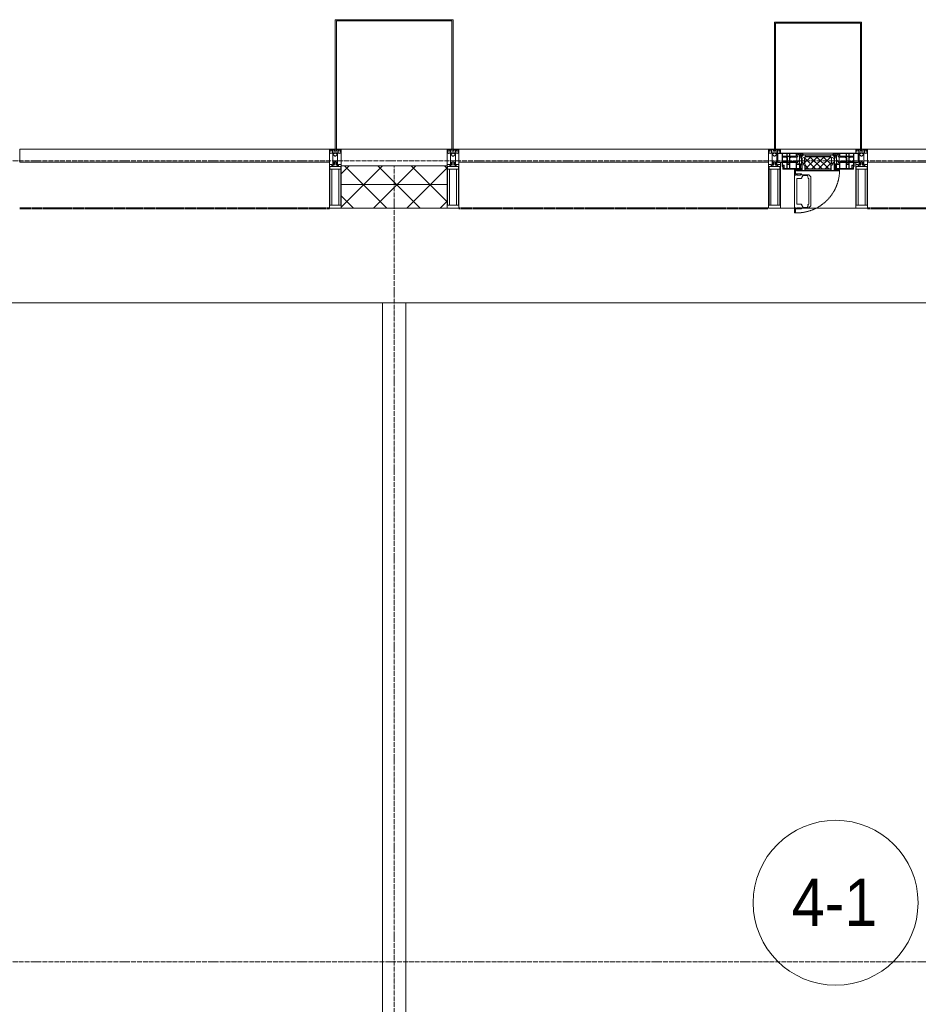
# Model space of a CAD drawing. Header units: millimetres. Extents: x 5617 to 106797, y 7718 to 221433.
# Tile 28 of 50: x 48462 to 52278, y 74019 to 78200. Entities that reach past the tile are written whole.
import ezdxf

# ---------------------------------------------------------------- set-up
doc = ezdxf.new("R2010")
doc.units = ezdxf.units.MM
for name, pattern in [('-D1-02х01', [3, 2, -1]), ('ADSK_Линия сетки', [25, 20, -2.5, 0, -2.5]), ('Линия сетки', [25, 20, -2.5, 0, -2.5]), ('Штрих_3_1_5_', [4.5, 3, -1.5]), ('Штриховая_ш3 п1_5', [4.5, 3, -1.5])]:
    doc.linetypes.add(name, pattern=pattern)
doc.layers.add('_Разделитель помещений_', color=4, linetype='Штриховая_ш3 п1_5', lineweight=40, true_color=0x00ffff)
for name, color, linetype, lineweight in [('Импосты витража', 7, 'Continuous', 18), ('Колонны', 7, 'Continuous', 18), ('Марки помещений', 7, 'Continuous', 20), ('Окна', 7, 'Continuous', 18), ('Оси', 7, 'Continuous', 9), ('Панели витража', 7, 'Continuous', 18), ('Перекрытия', 7, 'Continuous', 18), ('Стены', 7, 'Continuous', 18), ('Стены разрез', 7, 'Continuous', 40), ('Стены штриховка', 7, 'Continuous', 40), ('Элементы узлов', 7, 'Continuous', 18)]:
    doc.layers.add(name, color=color, linetype=linetype, lineweight=lineweight)
doc.styles.add('Arial_3', font='arial.ttf', dxfattribs={"width": 0.9, "height": 200})
pattern_1 = [(45, (0, 0), (-70.71068, 70.71068), []), (135, (0, 0), (-70.71068, -70.71068), [])]

# ---------------------------------------------------------------- blocks, each defined once
blk = doc.blocks.new('135_SLK_K3_AR_rvt-1-МКСС_K3_L22__72_750_')
at = {"layer": '_Разделитель помещений_', "color": 7, "linetype": 'Штрих_3_1_5_', "true_color": 0xccffff}
for p, q in [((95560, 77400), (96875, 77400)), ((97425, 77400), (98740, 77400)), ((99160, 77400), (100475, 77400))]:
    blk.add_line(p, q, dxfattribs=at)
at = {"layer": 'Перекрытия', "color": 254, "true_color": 0xcccccc}
for p, q in [((97100, 76997.5), (93650, 76997.5)), ((100750, 76997.5), (97200, 76997.5))]:
    blk.add_line(p, q, dxfattribs=at)
at = {"layer": 'Стены', "color": 254, "true_color": 0xcccccc}
for p, q in [((97100, 73000), (97100, 76997.5)), ((97200, 76997.5), (97100, 76997.5)), ((97200, 76997.5), (97200, 72900))]:
    blk.add_line(p, q, dxfattribs=at)
blk = doc.blocks.new('Rectangular Mullion - 50Wx250H-2623690-МКСС_K3_L22__72_750_')
at = {"layer": 'Элементы узлов', "color": 254, "lineweight": 5, "true_color": 0xcccccc}
for p, q in [((-25, 65.2), (-25, 250)), ((-25, 250), (0, 250)), ((-23, 237.3), (0, 237.3)), ((-23, 237.3), (-23, 73.6)), ((-14.9, 84), (-14.9, 237.3)), ((25, 250), (0, 250)), ((23, 237.3), (0, 237.3)), ((14.9, 84), (14.9, 237.3)), ((23, 237.3), (23, 73.6)), ((25, 65.2), (25, 250)), ((0, 84), (-23, 84)), ((0, 84), (23, 84)), ((-14, 65.2), (-25, 65.2)), ((-0.5, 73.6), (-23, 73.6)), ((-14, 71.3), (-14, 65.2)), ((-10, 71.3), (-14, 71.3)), ((-10, 53), (-10, 71.3)), ((-8.7, 53), (-10, 53)), ((-10, 53), (-10, 17)), ((-8.7, 53), (-7, 54.7)), ((-7, 65.2), (-5.9, 67.3)), ((-7, 65.2), (-7, 54.7)), ((-4.1, 67.3), (-5.9, 67.3)), ((-4.1, 67.3), (-2.9, 65.1)), ((-2.9, 65.1), (-2.9, 54.6)), ((-1.3, 53), (-2.9, 54.6)), ((0, 53), (-1.3, 53)), ((0, 53), (1.3, 53)), ((0.5, 73.6), (23, 73.6)), ((1.3, 53), (2.9, 54.6)), ((4.1, 67.3), (2.9, 65.1)), ((2.9, 65.1), (2.9, 54.6)), ((4.1, 67.3), (5.9, 67.3)), ((7, 65.2), (5.9, 67.3)), ((7, 65.2), (7, 54.7)), ((8.7, 53), (7, 54.7)), ((8.7, 53), (10, 53)), ((10, 71.3), (14, 71.3)), ((10, 53), (10, 71.3)), ((10, 53), (10, 17)), ((14, 71.3), (14, 65.2)), ((14, 65.2), (25, 65.2)), ((-23.8, 14.6), (-25, 14.2)), ((-25, 0), (-25, 14.2)), ((-22.3, 17), (-23.8, 17)), ((-23.8, 17), (-23.8, 14.6)), ((-22.5, 10.6), (-23.8, 14.6)), ((-22.5, 10.6), (-23.7, 9.9)), ((-23.7, 1.3), (-23.7, 9.9)), ((-23.7, 1.3), (-11.8, 1.3)), ((-23.2, 10.2), (-22.5, 8)), ((-22.5, 8), (-22.5, 4.5)), ((-21.3, 4.5), (-22.5, 4.5)), ((-22.3, 17), (-22.3, 16)), ((-22.3, 16), (-21.3, 16)), ((-19, 17.6), (-21.3, 16)), ((-21.3, 4.5), (-21.3, 6.5)), ((-21.3, 6.5), (-14.2, 6.5)), ((-18.4, 16.6), (-19, 17.6)), ((-7.4, 16.6), (-18.4, 16.6)), ((-14.2, 6.5), (-14.2, 4.5)), ((-13.2, 4.5), (-14.2, 4.5)), ((-13.2, 4.5), (-12.2, 7.2)), ((-12.7, 7.6), (-11.3, 11.4)), ((-12.7, 7.6), (-11.8, 6.9)), ((-12.2, 9), (-12.2, 14.8)), ((-12.2, 14.8), (0, 14.8)), ((-11.8, 1.3), (-11.8, 6.9)), ((-10.5, 11.2), (-11.3, 11.4)), ((-10.5, 1.5), (-10.5, 11.2)), ((-4.8, 1.5), (-10.5, 1.5)), ((-10, 17), (-7.5, 17)), ((-8.5, 23), (-1.5, 30)), ((-8.5, 18.5), (-8.5, 23)), ((-7.5, 18.5), (-8.5, 18.5)), ((-7.5, 17), (-7.5, 18.5)), ((-7.4, 18), (-7.4, 16.6)), ((-2.6, 18), (-7.4, 18)), ((0, 8), (-4.8, 8)), ((-4.8, 1.5), (-4.8, 8)), ((-2.6, 18), (-2.6, 16.8)), ((-2.6, 16.8), (0, 16.8)), ((-1.5, 30), (0, 30)), ((1.5, 30), (0, 30)), ((2.6, 16.8), (0, 16.8)), ((0, 14.8), (0, 16.8)), ((0, 14.8), (0, 16.8)), ((12.2, 14.8), (0, 14.8)), ((0, 0), (0, 8)), ((0, 8), (4.8, 8)), ((0, 0), (0, 8)), ((8.5, 23), (1.5, 30)), ((2.6, 18), (2.6, 16.8)), ((2.6, 18), (7.4, 18)), ((4.8, 1.5), (4.8, 8)), ((4.8, 1.5), (10.5, 1.5)), ((7.4, 18), (7.4, 16.6)), ((7.4, 16.6), (18.4, 16.6)), ((7.5, 18.5), (8.5, 18.5)), ((7.5, 17), (7.5, 18.5)), ((10, 17), (7.5, 17)), ((8.5, 18.5), (8.5, 23)), ((10.5, 11.2), (11.3, 11.4)), ((10.5, 1.5), (10.5, 11.2)), ((12.7, 7.6), (11.3, 11.4)), ((12.7, 7.6), (11.8, 6.9)), ((11.8, 1.3), (11.8, 6.9)), ((23.7, 1.3), (11.8, 1.3)), ((12.2, 9), (12.2, 14.8)), ((13.2, 4.5), (12.2, 7.2)), ((13.2, 4.5), (14.2, 4.5)), ((21.3, 6.5), (14.2, 6.5)), ((14.2, 6.5), (14.2, 4.5)), ((18.4, 16.6), (19, 17.6)), ((19, 17.6), (21.3, 16)), ((22.3, 16), (21.3, 16)), ((21.3, 4.5), (21.3, 6.5)), ((21.3, 4.5), (22.5, 4.5)), ((22.3, 17), (22.3, 16)), ((22.3, 17), (23.8, 17)), ((22.5, 10.6), (23.8, 14.6)), ((22.5, 10.6), (23.7, 9.9)), ((23.2, 10.2), (22.5, 8)), ((22.5, 8), (22.5, 4.5)), ((23.7, 1.3), (23.7, 9.9)), ((23.8, 17), (23.8, 14.6)), ((23.8, 14.6), (25, 14.2)), ((25, 0), (25, 14.2)), ((-25, 0), (0, 0)), ((25, 0), (0, 0))]:
    blk.add_line(p, q, dxfattribs=at)
for centre, start, end in [((-0.5, 73.1), 360, 90), ((0.5, 73.1), 90, 180)]:
    blk.add_arc(centre, 0.5, start, end, dxfattribs=at)
blk = doc.blocks.new('Rectangular Mullion - R_StandardFrame_50Wx250H-6502650-МКСС_K3_L22__72_750_')
at = {"layer": 'Импосты витража', "color": 254, "lineweight": 5, "true_color": 0xcccccc}
for p, q in [((-25, -250), (-25, 0)), ((-25, 0), (0, 0)), ((5, 0), (25, 0)), ((25, 0), (25, -250)), ((25, -250), (-25, -250))]:
    blk.add_line(p, q, dxfattribs=at)
blk = doc.blocks.new('System Panel - A_PAN_Glass-6502619-МКСС_K3_L22__72_750_')
at = {"layer": 'Панели витража', "color": 254, "lineweight": 5, "true_color": 0xcccccc}
for p, q in [((657.5, 55), (-657.5, 55)), ((-657.5, 55), (-657.5, 0)), ((657.5, 0), (657.5, 55)), ((-657.5, 0), (657.5, 0))]:
    blk.add_line(p, q, dxfattribs=at)
blk = doc.blocks.new('Rectangular Mullion - R_StandardFrame_50Wx250H-V41-МКСС_K3_L22__72_750_')
at = {"layer": 'Импосты витража', "color": 254, "lineweight": 5, "true_color": 0xcccccc}
for p, q in [((-25, -250), (-25, 0)), ((-25, 0), (-5, 0)), ((0, 0), (25, 0)), ((25, 0), (25, -250)), ((25, -250), (-25, -250))]:
    blk.add_line(p, q, dxfattribs=at)
blk = doc.blocks.new('A_PAN_Створка - 383мм 7_1-V49-МКСС_K3_L22__72_750_')
at = {"layer": 'Панели витража', "lineweight": 5, "true_color": 0xcccccc}
h = blk.add_hatch(dxfattribs=at)
h.set_pattern_fill('FP_19', color=254, style=0, pattern_type=2)
h.set_pattern_definition([(225, (98950, 77650), (14.1421356, -14.1421356), []), (315, (98950, 77650), (14.1421356, 14.1421356), [])])
h.paths.add_polyline_path([(53.6, 82.7), (-54.6, 81.8), (-54.6, 63.4), (-57.2, 60.8), (-57.2, 36.4), (-54.9, 34.1), (-54.5, 31.8), (54.5, 31.8), (54.9, 34.1), (57.2, 36.4), (57.2, 60.8), (54.6, 63.4), (54.6, 81.8)])
at = {"layer": 'Окна', "color": 7, "lineweight": 5, "true_color": 0xf4f4f4}
for p, q in [((70.1, 252.9), (70.1, 249)), ((95.1, 252.9), (70.1, 252.9)), ((74.1, 248.4), (74.1, 252.9)), ((89.1, 252.9), (89.1, 248.4)), ((93.1, 248.4), (93.1, 252.9)), ((95.1, 270.5), (95.1, 252.9)), ((99.6, 270.5), (95.1, 270.5)), ((97.9, 262.4), (95.1, 262.4)), ((97.9, 262.4), (97.9, 248.4)), ((99.6, 270.5), (99.6, 87.5)), ((39.7, 249), (31.1, 240.4)), ((31.1, 117.6), (31.1, 240.4)), ((41.4, 234.2), (39.1, 233.8)), ((39.1, 179), (39.1, 233.8)), ((70.1, 249), (39.7, 249)), ((41.4, 234.2), (43.5, 236.3)), ((45, 244.7), (42.3, 239.8)), ((42.3, 239.8), (43.5, 236.3)), ((45.9, 246.8), (45, 244.7)), ((63.3, 246.8), (45.9, 246.8)), ((64.1, 245), (63.3, 246.8)), ((64.1, 245), (66.7, 241)), ((66.7, 241), (68.6, 239.7)), ((68.6, 239.7), (68.6, 236.4)), ((68.6, 236.4), (71.1, 233.9)), ((71.1, 233.9), (89.5, 233.9)), ((89.1, 248.4), (74.1, 248.4)), ((89.5, 233.9), (90.6, 232.8)), ((90.6, 125.2), (90.6, 232.8)), ((97.9, 248.4), (93.1, 248.4)), ((39.1, 179), (39.1, 124.2)), ((39.7, 109), (31.1, 117.6)), ((41.4, 123.8), (39.1, 124.2)), ((70.1, 109), (39.7, 109)), ((41.4, 123.8), (43.5, 121.7)), ((42.3, 118.2), (43.5, 121.7)), ((45, 113.3), (42.3, 118.2)), ((45.9, 111.2), (45, 113.3)), ((63.3, 111.2), (45.9, 111.2)), ((64.1, 113), (63.3, 111.2)), ((64.1, 113), (66.7, 117)), ((66.7, 117), (68.6, 118.3)), ((68.6, 121.6), (71.1, 124.1)), ((68.6, 118.3), (68.6, 121.6)), ((70.1, 105.1), (70.1, 109)), ((95.1, 105.1), (70.1, 105.1)), ((71.1, 124.1), (89.5, 124.1)), ((74.1, 109.6), (74.1, 105.1)), ((89.1, 109.6), (74.1, 109.6)), ((89.1, 105.1), (89.1, 109.6)), ((89.5, 124.1), (90.6, 125.2)), ((93.1, 109.6), (93.1, 105.1)), ((97.9, 109.6), (93.1, 109.6)), ((95.1, 87.5), (95.1, 105.1)), ((97.9, 95.6), (95.1, 95.6)), ((99.6, 87.5), (95.1, 87.5)), ((97.9, 95.6), (97.9, 109.6))]:
    blk.add_line(p, q, dxfattribs=at)
at = {"layer": 'Окна', "color": 254, "lineweight": 5, "true_color": 0xcccccc}
for p, q in [((-150, 84), (-78, 84)), ((-150, 73.5), (-150, 84)), ((-91.5, 92), (91.5, 92)), ((-91.5, 87.5), (-91.5, 92)), ((-73.9, 87.5), (-91.5, 87.5)), ((-85, 84), (-85, 87.5)), ((-85, 87.5), (-78, 87.5)), ((-78, 84), (-85, 84)), ((-78, 87.5), (-78, 84)), ((-78, 84), (-73.9, 84)), ((-78, 84), (-78, 23.5)), ((-73.9, 62.5), (-73.9, 87.5)), ((73.9, 87.5), (73.9, 62.5)), ((91.5, 87.5), (73.9, 87.5)), ((73.9, 84), (78, 84)), ((78, 87.5), (78, 84)), ((85, 87.5), (78, 87.5)), ((78, 84), (85, 84)), ((78, 84), (150, 84)), ((78, 23.5), (78, 84)), ((85, 84), (85, 87.5)), ((91.5, 92), (91.5, 87.5)), ((150, 84), (150, 73.5)), ((-171, 57), (-156, 57)), ((-171, 17), (-171, 57)), ((-171, 55.5), (-152, 55.5)), ((-153, 73.5), (-150, 73.5)), ((-153, 60), (-153, 73.5)), ((-152, 20), (-152, 73.5)), ((-150.5, 69.5), (-150.5, 73.5)), ((-145, 69.5), (-150.5, 69.5)), ((-150.5, 33.6), (-150.5, 68)), ((-150.5, 68), (-143.5, 68)), ((-150.5, 56.6), (-132.4, 56.6)), ((-136.4, 52.4), (-150.5, 52.4)), ((-148.5, 82.5), (-132.4, 82.5)), ((-148.5, 81), (-148.5, 82.5)), ((-143.5, 81), (-148.5, 81)), ((-145, 69.5), (-145, 79.5)), ((-143.5, 68), (-143.5, 81)), ((-137.2, 54.8), (-135.8, 50.8)), ((-132.5, 54.8), (-137.2, 54.8)), ((-132.1, 49), (-135.8, 50.8)), ((-132.5, 53.8), (-133.4, 52)), ((-133.4, 52), (-130.1, 50.4)), ((-132.5, 53.8), (-132.5, 54.8)), ((-132.4, 56.6), (-132.4, 82.5)), ((-132.1, 49), (-132.1, 36.8)), ((-131, 82.5), (-120.8, 82.5)), ((-131, 82.5), (-131, 64.6)), ((-131, 64.6), (-120.8, 64.6)), ((-131, 56.5), (-131, 62.6)), ((-120.8, 62.6), (-131, 62.6)), ((-131, 56.5), (-120.8, 56.5)), ((-131, 55.1), (-131, 52.7)), ((-120.8, 55.1), (-131, 55.1)), ((-129.4, 51.1), (-131, 52.7)), ((-130.1, 50.4), (-129.4, 51.1)), ((-130.1, 35.3), (-130.1, 50.4)), ((-122.4, 51.1), (-120.8, 52.7)), ((-121.7, 50.4), (-122.4, 51.1)), ((-118.4, 52), (-121.7, 50.4)), ((-121.7, 35.3), (-121.7, 50.4)), ((-120.8, 82.5), (-120.8, 64.6)), ((-120.8, 56.5), (-120.8, 62.6)), ((-120.8, 55.1), (-120.8, 52.7)), ((-119.7, 49), (-115.9, 50.8)), ((-119.7, 49), (-119.7, 36.8)), ((-119.3, 82.5), (-92.5, 82.5)), ((-119.3, 56.6), (-119.3, 82.5)), ((-92.5, 56.6), (-119.3, 56.6)), ((-119.3, 54.8), (-114.6, 54.8)), ((-119.3, 53.8), (-119.3, 54.8)), ((-119.3, 53.8), (-118.4, 52)), ((-114.6, 54.8), (-115.9, 50.8)), ((-94.1, 52.5), (-115.3, 52.5)), ((-89.9, 50.9), (-94.1, 52.5)), ((-92.5, 56.6), (-92.5, 82.5)), ((-90.8, 82.5), (-79.5, 82.5)), ((-90.8, 64.6), (-90.8, 82.5)), ((-80.1, 64.6), (-90.8, 64.6)), ((-90.8, 62.7), (-90.8, 56.6)), ((-80.4, 62.7), (-90.8, 62.7)), ((-90.8, 56.6), (-85.9, 56.6)), ((-89.9, 52.2), (-88.6, 53.5)), ((-89.9, 52.2), (-89.9, 50.9)), ((-89.9, 35.1), (-89.9, 50.9)), ((-85.9, 53.5), (-88.6, 53.5)), ((-85.9, 56.6), (-85.9, 53.5)), ((-85.9, 53.5), (-78, 45.6)), ((-80.4, 61.1), (-80.4, 62.7)), ((-78, 61.1), (-80.4, 61.1)), ((-80.1, 66.1), (-80.1, 64.6)), ((-78, 66.1), (-80.1, 66.1)), ((-79.5, 82.5), (-79.5, 80.6)), ((-79.5, 80.6), (-78, 80.6)), ((-78, 66.1), (-78, 61.1)), ((-78, 45.6), (-78, 36.8)), ((-70, 62.5), (-73.9, 62.5)), ((-70, 32.1), (-70, 62.5)), ((70, 62.5), (70, 32.1)), ((73.9, 62.5), (70, 62.5)), ((79.5, 80.6), (78, 80.6)), ((78, 66.1), (78, 61.1)), ((78, 66.1), (80.1, 66.1)), ((78, 61.1), (80.4, 61.1)), ((85.9, 53.5), (78, 45.6)), ((78, 45.6), (78, 36.8)), ((90.8, 82.5), (79.5, 82.5)), ((79.5, 82.5), (79.5, 80.6)), ((80.1, 66.1), (80.1, 64.6)), ((80.1, 64.6), (90.8, 64.6)), ((80.4, 62.7), (90.8, 62.7)), ((80.4, 61.1), (80.4, 62.7)), ((85.9, 56.6), (85.9, 53.5)), ((90.8, 56.6), (85.9, 56.6)), ((85.9, 53.5), (88.6, 53.5)), ((89.9, 52.2), (88.6, 53.5)), ((89.9, 50.9), (94.1, 52.5)), ((89.9, 52.2), (89.9, 50.9)), ((89.9, 35.1), (89.9, 50.9)), ((90.8, 64.6), (90.8, 82.5)), ((90.8, 62.7), (90.8, 56.6)), ((119.3, 82.5), (92.5, 82.5)), ((92.5, 56.6), (92.5, 82.5)), ((92.5, 56.6), (119.3, 56.6)), ((94.1, 52.5), (115.3, 52.5)), ((114.6, 54.8), (115.9, 50.8)), ((119.3, 54.8), (114.6, 54.8)), ((119.7, 49), (115.9, 50.8)), ((119.3, 53.8), (118.4, 52)), ((118.4, 52), (121.7, 50.4)), ((119.3, 56.6), (119.3, 82.5)), ((119.3, 53.8), (119.3, 54.8)), ((119.7, 49), (119.7, 36.8)), ((120.8, 82.5), (120.8, 64.6)), ((131, 82.5), (120.8, 82.5)), ((131, 64.6), (120.8, 64.6)), ((120.8, 56.5), (120.8, 62.6)), ((120.8, 62.6), (131, 62.6)), ((131, 56.5), (120.8, 56.5)), ((120.8, 55.1), (120.8, 52.7)), ((120.8, 55.1), (131, 55.1)), ((122.4, 51.1), (120.8, 52.7)), ((121.7, 50.4), (122.4, 51.1)), ((121.7, 35.3), (121.7, 50.4)), ((129.4, 51.1), (131, 52.7)), ((130.1, 50.4), (129.4, 51.1)), ((133.4, 52), (130.1, 50.4)), ((130.1, 35.3), (130.1, 50.4)), ((131, 82.5), (131, 64.6)), ((131, 56.5), (131, 62.6)), ((131, 55.1), (131, 52.7)), ((132.1, 49), (135.8, 50.8)), ((132.1, 49), (132.1, 36.8)), ((132.4, 56.6), (132.4, 82.5)), ((148.5, 82.5), (132.4, 82.5)), ((150.5, 56.6), (132.4, 56.6)), ((132.5, 54.8), (137.2, 54.8)), ((132.5, 53.8), (132.5, 54.8)), ((132.5, 53.8), (133.4, 52)), ((137.2, 54.8), (135.8, 50.8)), ((136.4, 52.4), (150.5, 52.4)), ((143.5, 81), (148.5, 81)), ((143.5, 68), (143.5, 81)), ((150.5, 68), (143.5, 68)), ((145, 69.5), (145, 79.5)), ((145, 69.5), (150.5, 69.5)), ((148.5, 81), (148.5, 82.5)), ((150, 73.5), (153, 73.5)), ((150.5, 69.5), (150.5, 73.5)), ((150.5, 33.6), (150.5, 68)), ((152, 20), (152, 73.5)), ((171, 55.5), (152, 55.5)), ((153, 73.5), (153, 60)), ((156, 57), (171, 57)), ((171, 57), (171, 17)), ((-171, 18.5), (-153.5, 18.5)), ((-67.9, 17), (-171, 17)), ((-153.5, 18.5), (-152, 20)), ((-136.3, 33.6), (-150.5, 33.6)), ((-150.5, 29.4), (-132.4, 29.4)), ((-150.5, 17), (-150.5, 29.4)), ((-132.4, 18.6), (-150.5, 18.6)), ((-137.2, 31), (-135.8, 35)), ((-132.5, 31), (-137.2, 31)), ((-132.1, 36.8), (-135.8, 35)), ((-133.4, 33.7), (-130.1, 35.3)), ((-132.5, 31.9), (-133.4, 33.7)), ((-132.5, 31.9), (-132.5, 31)), ((-132.4, 29.4), (-132.4, 18.6)), ((-129.4, 34.6), (-131, 33)), ((-131, 30.9), (-131, 33)), ((-120.8, 30.9), (-131, 30.9)), ((-131, 29.5), (-120.8, 29.5)), ((-131, 18.2), (-131, 29.5)), ((-120.8, 18.2), (-131, 18.2)), ((-130.1, 35.3), (-129.4, 34.6)), ((-121.7, 35.3), (-122.4, 34.6)), ((-122.4, 34.6), (-120.8, 33)), ((-118.4, 33.7), (-121.7, 35.3)), ((-120.8, 30.9), (-120.8, 33)), ((-120.8, 18.2), (-120.8, 29.5)), ((-119.7, 36.8), (-115.9, 35)), ((-119.3, 31.9), (-118.4, 33.7)), ((-119.3, 31.9), (-119.3, 31)), ((-119.3, 31), (-114.6, 31)), ((-92.5, 29.4), (-119.3, 29.4)), ((-119.3, 29.4), (-119.3, 18.6)), ((-119.3, 18.6), (-92.5, 18.6)), ((-114.6, 31), (-115.9, 35)), ((-94.1, 33.5), (-115.4, 33.5)), ((-89.9, 35.1), (-94.1, 33.5)), ((-92.5, 18.6), (-92.5, 29.4)), ((-90.8, 18.5), (-90.8, 29.4)), ((-90.8, 29.4), (-85.9, 29.4)), ((-87.3, 18.5), (-90.8, 18.5)), ((-89.9, 32.5), (-89.9, 35.1)), ((-85.9, 32.5), (-89.9, 32.5)), ((-87.3, 21.9), (-85.9, 21.9)), ((-87.3, 20.4), (-87.3, 21.9)), ((-87.3, 20.4), (-87.3, 18.5)), ((-84.8, 20.4), (-87.3, 20.4)), ((-85.9, 29.4), (-85.9, 32.5)), ((-85.9, 21.9), (-85.9, 29.4)), ((-85.9, 18.2), (-85.9, 20.4)), ((-75.9, 18.2), (-85.9, 18.2)), ((-83.4, 20.4), (-84.8, 20.4)), ((-70, 33.8), (-83.4, 20.4)), ((-78, 36.8), (-70, 36.8)), ((-78, 23.5), (-67.9, 23.5)), ((-75.9, 23.5), (-73, 23.5)), ((-75.9, 21.5), (-75.9, 23.5)), ((-75.9, 21.5), (-75.9, 18.2)), ((-74.9, 21.5), (-75.9, 21.5)), ((-74.9, 17.9), (-74.9, 21.5)), ((-68.9, 17.9), (-74.9, 17.9)), ((-67.2, 29.3), (-73, 23.5)), ((-70, 36.8), (-70, 33.8)), ((-61.4, 23.5), (-70, 32.1)), ((-68.9, 21.5), (-68.9, 17.9)), ((-67.9, 21.5), (-68.9, 21.5)), ((-67.9, 23.5), (-64.6, 26.8)), ((-67.9, 23.5), (-64.6, 26.8)), ((-67.9, 21.5), (-67.9, 23.5)), ((-67.9, 17), (-67.9, 23.5)), ((-61.4, 23.5), (-67.9, 17)), ((67.9, 17), (-67.9, 17)), ((-67.9, 17), (67.9, 17)), ((-64.6, 26.8), (-67.2, 29.3)), ((-64.6, 26.8), (-61.4, 23.5)), ((61.4, 23.5), (-61.4, 23.5)), ((70, 32.1), (61.4, 23.5)), ((61.4, 23.5), (64.6, 26.8)), ((67.9, 17), (61.4, 23.5)), ((64.6, 26.8), (67.2, 29.3)), ((67.9, 23.5), (64.6, 26.8)), ((64.6, 26.8), (67.9, 23.5)), ((67.2, 29.3), (73, 23.5)), ((67.9, 21.5), (67.9, 23.5)), ((67.9, 23.5), (67.9, 17)), ((67.9, 23.5), (78, 23.5)), ((67.9, 21.5), (68.9, 21.5)), ((171, 17), (67.9, 17)), ((68.9, 21.5), (68.9, 17.9)), ((68.9, 17.9), (74.9, 17.9)), ((70, 36.8), (70, 33.8)), ((78, 36.8), (70, 36.8)), ((70, 33.8), (83.4, 20.4)), ((75.9, 23.5), (73, 23.5)), ((74.9, 21.5), (75.9, 21.5)), ((74.9, 17.9), (74.9, 21.5)), ((75.9, 21.5), (75.9, 23.5)), ((75.9, 21.5), (75.9, 18.2)), ((75.9, 18.2), (85.9, 18.2)), ((83.4, 20.4), (84.8, 20.4)), ((84.8, 20.4), (87.3, 20.4)), ((85.9, 32.5), (89.9, 32.5)), ((85.9, 29.4), (85.9, 32.5)), ((85.9, 21.9), (85.9, 29.4)), ((90.8, 29.4), (85.9, 29.4)), ((87.3, 21.9), (85.9, 21.9)), ((85.9, 18.2), (85.9, 20.4)), ((87.3, 20.4), (87.3, 21.9)), ((87.3, 20.4), (87.3, 18.5)), ((87.3, 18.5), (90.8, 18.5)), ((89.9, 35.1), (94.1, 33.5)), ((89.9, 32.5), (89.9, 35.1)), ((90.8, 18.5), (90.8, 29.4)), ((92.5, 18.6), (92.5, 29.4)), ((92.5, 29.4), (119.3, 29.4)), ((119.3, 18.6), (92.5, 18.6)), ((94.1, 33.5), (115.4, 33.5)), ((114.6, 31), (115.9, 35)), ((119.3, 31), (114.6, 31)), ((119.7, 36.8), (115.9, 35)), ((118.4, 33.7), (121.7, 35.3)), ((119.3, 31.9), (118.4, 33.7)), ((119.3, 31.9), (119.3, 31)), ((119.3, 29.4), (119.3, 18.6)), ((122.4, 34.6), (120.8, 33)), ((120.8, 30.9), (120.8, 33)), ((120.8, 30.9), (131, 30.9)), ((120.8, 18.2), (120.8, 29.5)), ((131, 29.5), (120.8, 29.5)), ((120.8, 18.2), (131, 18.2)), ((121.7, 35.3), (122.4, 34.6)), ((130.1, 35.3), (129.4, 34.6)), ((129.4, 34.6), (131, 33)), ((133.4, 33.7), (130.1, 35.3)), ((131, 30.9), (131, 33)), ((131, 18.2), (131, 29.5)), ((132.1, 36.8), (135.8, 35)), ((150.5, 29.4), (132.4, 29.4)), ((132.4, 29.4), (132.4, 18.6)), ((132.4, 18.6), (150.5, 18.6)), ((132.5, 31.9), (133.4, 33.7)), ((132.5, 31.9), (132.5, 31)), ((132.5, 31), (137.2, 31)), ((137.2, 31), (135.8, 35)), ((136.3, 33.6), (150.5, 33.6)), ((150.5, 17), (150.5, 29.4)), ((153.5, 18.5), (152, 20)), ((171, 18.5), (153.5, 18.5))]:
    blk.add_line(p, q, dxfattribs=at)
at = {"layer": 'Окна', "color": 254, "linetype": '-D1-02х01', "lineweight": 5, "true_color": 0xcccccc}
blk.add_arc((91.4, 87.5), 183, 88.8555, 178.5909, dxfattribs=at)
at = {"layer": 'Окна', "color": 254, "lineweight": 5, "true_color": 0xcccccc}
for centre, start, end in [((-156, 60), 270, 360), ((156, 60), 180, 270)]:
    blk.add_arc(centre, 3, start, end, dxfattribs=at)
at = {"layer": 'Элементы узлов', "color": 254, "lineweight": 5, "true_color": 0xcccccc}
for p, q in [((-91.5, 92), (-91.5, 87.5)), ((-91.5, 92), (91.5, 92)), ((-91.5, 87.5), (-73.9, 87.5)), ((-83.4, 90.3), (-69.4, 90.3)), ((-83.4, 90.3), (-83.4, 87.5)), ((-73.9, 87.5), (-73.9, 62.5)), ((-69.4, 85.5), (-73.9, 85.5)), ((-69.4, 90.3), (-69.4, 85.5)), ((-67.9, 89.3), (-66.9, 90.3)), ((-67.9, 62.5), (-67.9, 89.3)), ((-66.9, 90.3), (-57.4, 90.3)), ((-57.4, 90.3), (-56.4, 89.4)), ((-56.4, 89.4), (-56.4, 67.7)), ((-53.9, 90.3), (-54.9, 89.3)), ((-54.9, 89.3), (-54.9, 85.6)), ((-54.9, 85.6), (-53.9, 84.6)), ((53.9, 90.3), (-53.9, 90.3)), ((-53.9, 84.6), (53.9, 84.6)), ((53.9, 90.3), (54.9, 89.3)), ((54.9, 85.6), (53.9, 84.6)), ((54.9, 89.3), (54.9, 85.6)), ((57.4, 90.3), (56.4, 89.4)), ((56.4, 89.4), (56.4, 67.7)), ((66.9, 90.3), (57.4, 90.3)), ((67.9, 89.3), (66.9, 90.3)), ((67.9, 62.5), (67.9, 89.3)), ((69.4, 90.3), (69.4, 85.5)), ((83.4, 90.3), (69.4, 90.3)), ((69.4, 85.5), (73.9, 85.5)), ((91.5, 87.5), (73.9, 87.5)), ((73.9, 87.5), (73.9, 62.5)), ((83.4, 90.3), (83.4, 87.5)), ((91.5, 92), (91.5, 87.5)), ((-73.9, 81.5), (-69.4, 81.5)), ((-69.4, 66.5), (-73.9, 66.5)), ((-73.9, 62.5), (-70, 62.5)), ((-70, 62.5), (-70, 32.1)), ((-69.4, 81.5), (-69.4, 66.5)), ((-61.7, 62.5), (-67.9, 62.5)), ((-66, 56.5), (-67.8, 55.7)), ((-67.8, 55.7), (-67.8, 38.3)), ((-66, 56.5), (-62, 59.1)), ((-62, 59.1), (-60.7, 61)), ((-60.1, 67.7), (-61.7, 64.9)), ((-61.7, 64.9), (-61.7, 62.5)), ((-60.7, 61), (-57.4, 61)), ((-56.4, 67.7), (-60.1, 67.7)), ((-57.4, 61), (-54.9, 63.5)), ((-54.6, 63.4), (-57.2, 60.8)), ((-57.2, 60.8), (-57.2, 36.4)), ((-54.9, 81.9), (-53.8, 83)), ((-54.9, 63.5), (-54.9, 81.9)), ((-53.6, 82.7), (-54.6, 81.8)), ((-54.6, 81.8), (-54.6, 63.4)), ((53.8, 83), (-53.8, 83)), ((53.6, 82.7), (-53.6, 82.7)), ((54.6, 81.8), (53.6, 82.7)), ((54.9, 81.9), (53.8, 83)), ((54.6, 63.4), (54.6, 81.8)), ((57.2, 60.8), (54.6, 63.4)), ((54.9, 63.5), (54.9, 81.9)), ((57.4, 61), (54.9, 63.5)), ((56.4, 67.7), (60.1, 67.7)), ((57.2, 36.4), (57.2, 60.8)), ((60.7, 61), (57.4, 61)), ((60.1, 67.7), (61.7, 64.9)), ((62, 59.1), (60.7, 61)), ((61.7, 64.9), (61.7, 62.5)), ((61.7, 62.5), (67.9, 62.5)), ((66, 56.5), (62, 59.1)), ((66, 56.5), (67.8, 55.7)), ((67.8, 55.7), (67.8, 38.3)), ((69.4, 81.5), (69.4, 66.5)), ((73.9, 81.5), (69.4, 81.5)), ((69.4, 66.5), (73.9, 66.5)), ((70, 62.5), (70, 32.1)), ((73.9, 62.5), (70, 62.5)), ((-70, 32.1), (-61.4, 23.5)), ((-67.8, 38.3), (-65.7, 37.4)), ((-65.7, 37.4), (-60.8, 34.7)), ((61.4, 23.5), (-61.4, 23.5)), ((-60.8, 34.7), (-57.3, 35.9)), ((-55.2, 33.8), (-57.3, 35.9)), ((-57.2, 36.4), (-54.9, 34.1)), ((-55.2, 33.8), (-54.8, 31.5)), ((-54.9, 34.1), (-54.5, 31.8)), ((-53.9, 30.5), (-54.9, 29.5)), ((-54.9, 29.5), (-54.9, 25.8)), ((-54.9, 25.8), (-53.9, 24.8)), ((0, 31.5), (-54.8, 31.5)), ((-54.5, 31.8), (54.5, 31.8)), ((53.9, 30.5), (-53.9, 30.5)), ((-53.9, 24.8), (53.9, 24.8)), ((0, 31.5), (54.8, 31.5)), ((53.9, 30.5), (54.9, 29.5)), ((54.9, 25.8), (53.9, 24.8)), ((54.5, 31.8), (54.9, 34.1)), ((55.2, 33.8), (54.8, 31.5)), ((54.9, 34.1), (57.2, 36.4)), ((54.9, 29.5), (54.9, 25.8)), ((55.2, 33.8), (57.3, 35.9)), ((60.8, 34.7), (57.3, 35.9)), ((65.7, 37.4), (60.8, 34.7)), ((70, 32.1), (61.4, 23.5)), ((67.8, 38.3), (65.7, 37.4))]:
    blk.add_line(p, q, dxfattribs=at)
blk = doc.blocks.new('Rectangular Mullion - R_StandardFrame_50Wx250H-6161330-МКСС_K3_L22__72_750_')
at = {"layer": 'Импосты витража', "color": 254, "lineweight": 5, "true_color": 0xcccccc}
for p, q in [((77190, 77400), (77250.4, 77400)), ((77279.9, 77400), (77510, 77400))]:
    blk.add_line(p, q, dxfattribs=at)
blk = doc.blocks.new('Rectangular Mullion - R_StandardFrame_50Wx250H-V42-МКСС_K3_L22__72_750_')
at = {"layer": 'Импосты витража', "color": 254, "lineweight": 5, "true_color": 0xcccccc}
for p, q in [((-25, -250), (-25, 0)), ((-25, 0), (0, 0)), ((5, 0), (25, 0)), ((25, 0), (25, -17)), ((25, -57), (25, -250)), ((25, -250), (-25, -250))]:
    blk.add_line(p, q, dxfattribs=at)
blk = doc.blocks.new('Rectangular Mullion - R_StandardFrame_50Wx250H-V43-МКСС_K3_L22__72_750_')
at = {"layer": 'Импосты витража', "color": 254, "lineweight": 5, "true_color": 0xcccccc}
for p, q in [((-25, -17), (-25, 0)), ((-25, 0), (-5, 0)), ((0, 0), (25, 0)), ((25, 0), (25, -250)), ((-25, -250), (-25, -57)), ((25, -250), (-25, -250))]:
    blk.add_line(p, q, dxfattribs=at)
blk = doc.blocks.new('A_SLK_PAN_Type1 - Прямой тип панели-5878696-МКСС_K3_L22__72_750_')
at = {"layer": 'Колонны', "color": 254, "lineweight": 5, "true_color": 0xcccccc}
for p, q in [((-250, 550), (250, 550)), ((-250, 0), (-250, 550)), ((-245, 545), (-245, 0)), ((245, 545), (-245, 545)), ((245, 0), (245, 545)), ((250, 550), (250, 0)), ((-245, 0), (-250, 0)), ((-225, 0), (225, 0)), ((250, 0), (245, 0))]:
    blk.add_line(p, q, dxfattribs=at)
blk = doc.blocks.new('A_SLK_PAN_Type1 - Прямой тип панели с перфорацией Ф1_1-6626311-МКСС_K3_L22__72_750_')
at = {"layer": 'Колонны', "color": 254, "lineweight": 5, "true_color": 0xcccccc}
for p, q in [((-185, 540), (185, 540)), ((-185, 0), (-185, 540)), ((-180, 535), (-180, 0)), ((180, 535), (-180, 535)), ((180, 0), (180, 535)), ((185, 540), (185, 0)), ((-180, 0), (-185, 0)), ((-160, 0), (160, 0)), ((185, 0), (180, 0))]:
    blk.add_line(p, q, dxfattribs=at)
blk = doc.blocks.new('135_SLK_K3_AR_FCD_rvt-1-МКСС_K3_L22__72_750_')
at = {"layer": 'Стены разрез', "lineweight": 5, "true_color": 0xcccccc}
h = blk.add_hatch(dxfattribs=at)
h.set_pattern_fill('FP_5', color=254, style=0, pattern_type=2)
h.set_pattern_definition(pattern_1)
h.paths.add_polyline_path([(96925, 77500), (97375, 77500), (97375, 77580), (96925, 77580)])
h = blk.add_hatch(dxfattribs=at)
h.set_pattern_fill('FP_5', color=254, style=0, pattern_type=2)
h.set_pattern_definition(pattern_1)
h.paths.add_polyline_path([(96925, 77400), (97375, 77400), (97375, 77500), (96925, 77500)])
at = {"layer": 'Стены разрез', "color": 254, "lineweight": 9, "true_color": 0xcccccc}
for p, q in [((97375, 77580), (96925, 77580)), ((96925, 77580), (96925, 77400)), ((97375, 77400), (97375, 77580)), ((96925, 77400), (97375, 77400))]:
    blk.add_line(p, q, dxfattribs=at)
at = {"layer": 'Стены штриховка', "color": 254, "lineweight": 9, "true_color": 0xcccccc}
blk.add_line((96925, 77500), (97375, 77500), dxfattribs=at)
at = {"layer": 'Импосты витража', "color": 254, "lineweight": 5, "true_color": 0xcccccc, "rotation": 180}
for p in [(96900, 77650), (97400, 77650), (98765, 77650), (99135, 77650)]:
    blk.add_blockref('Rectangular Mullion - 50Wx250H-2623690-МКСС_K3_L22__72_750_', p, dxfattribs=at)
at = {"layer": 'Импосты витража', "color": 254, "lineweight": 5, "true_color": 0xcccccc, "extrusion": (0, 0, -1)}
for name, p in [('Rectangular Mullion - R_StandardFrame_50Wx250H-V41-МКСС_K3_L22__72_750_', (-96900, 77650)), ('Rectangular Mullion - R_StandardFrame_50Wx250H-6502650-МКСС_K3_L22__72_750_', (-97400, 77650)), ('Rectangular Mullion - R_StandardFrame_50Wx250H-V43-МКСС_K3_L22__72_750_', (-98765, 77650)), ('Rectangular Mullion - R_StandardFrame_50Wx250H-V42-МКСС_K3_L22__72_750_', (-99135, 77650))]:
    blk.add_blockref(name, p, dxfattribs=at)
at = {"layer": 'Импосты витража', "color": 254, "lineweight": 5, "true_color": 0xcccccc}
blk.add_blockref('Rectangular Mullion - R_StandardFrame_50Wx250H-6161330-МКСС_K3_L22__72_750_', (21600, 0), dxfattribs=at)
at = {"layer": 'Колонны', "color": 254, "lineweight": 5, "true_color": 0xcccccc}
for name, p in [('A_SLK_PAN_Type1 - Прямой тип панели-5878696-МКСС_K3_L22__72_750_', (97150, 77650)), ('A_SLK_PAN_Type1 - Прямой тип панели с перфорацией Ф1_1-6626311-МКСС_K3_L22__72_750_', (98950, 77650))]:
    blk.add_blockref(name, p, dxfattribs=at)
at = {"layer": 'Панели витража', "color": 254, "lineweight": 5, "true_color": 0xcccccc, "rotation": 180}
for name, p in [('System Panel - A_PAN_Glass-6502619-МКСС_K3_L22__72_750_', (96217.5, 77650)), ('System Panel - A_PAN_Glass-6502619-МКСС_K3_L22__72_750_', (98082.5, 77650)), ('System Panel - A_PAN_Glass-6502619-МКСС_K3_L22__72_750_', (99817.5, 77650)), ('A_PAN_Створка - 383мм 7_1-V49-МКСС_K3_L22__72_750_', (98950, 77650))]:
    blk.add_blockref(name, p, dxfattribs=at)
blk = doc.blocks.new('050_Марка_Помещение - Номер-620969-МКСС_K3_L22__72_750_')
at = {"layer": 'Марки помещений'}
blk.add_circle((0, 0), 3.5, dxfattribs=at)

msp = doc.modelspace()

# ---------------------------------------------------------------- linework, layer by layer
at = {"layer": 'Оси', "linetype": 'ADSK_Линия сетки'}
for p, q in [((73201.8, 77600), (25651, 77600)), ((73201.8, 74200), (25651, 74200))]:
    msp.add_line(p, q, dxfattribs=at)
at = {"layer": 'Оси', "linetype": 'Линия сетки'}
msp.add_line((50051.8, 56613.5), (50051.8, 77580), dxfattribs=at)

# ---------------------------------------------------------------- block references
at = {"lineweight": 5}
for name in ['135_SLK_K3_AR_FCD_rvt-1-МКСС_K3_L22__72_750_', '135_SLK_K3_AR_rvt-1-МКСС_K3_L22__72_750_']:
    msp.add_blockref(name, (-47098.2, 0), dxfattribs=at)
at = {"layer": 'Марки помещений', "xscale": 99.99999999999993, "yscale": 99.99999999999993, "zscale": 99.99999999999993}
msp.add_blockref('050_Марка_Помещение - Номер-620969-МКСС_K3_L22__72_750_', (51926.5, 74450.5), dxfattribs=at)

# ---------------------------------------------------------------- texts
at = {"layer": 'Марки помещений', "lineweight": 9, "insert": (51740, 74552.3), "char_height": 200, "width": 447.342, "attachment_point": 1, "style": 'Arial_3'}
msp.add_mtext('4-1', dxfattribs=at)

doc.saveas('drawing.dxf')
